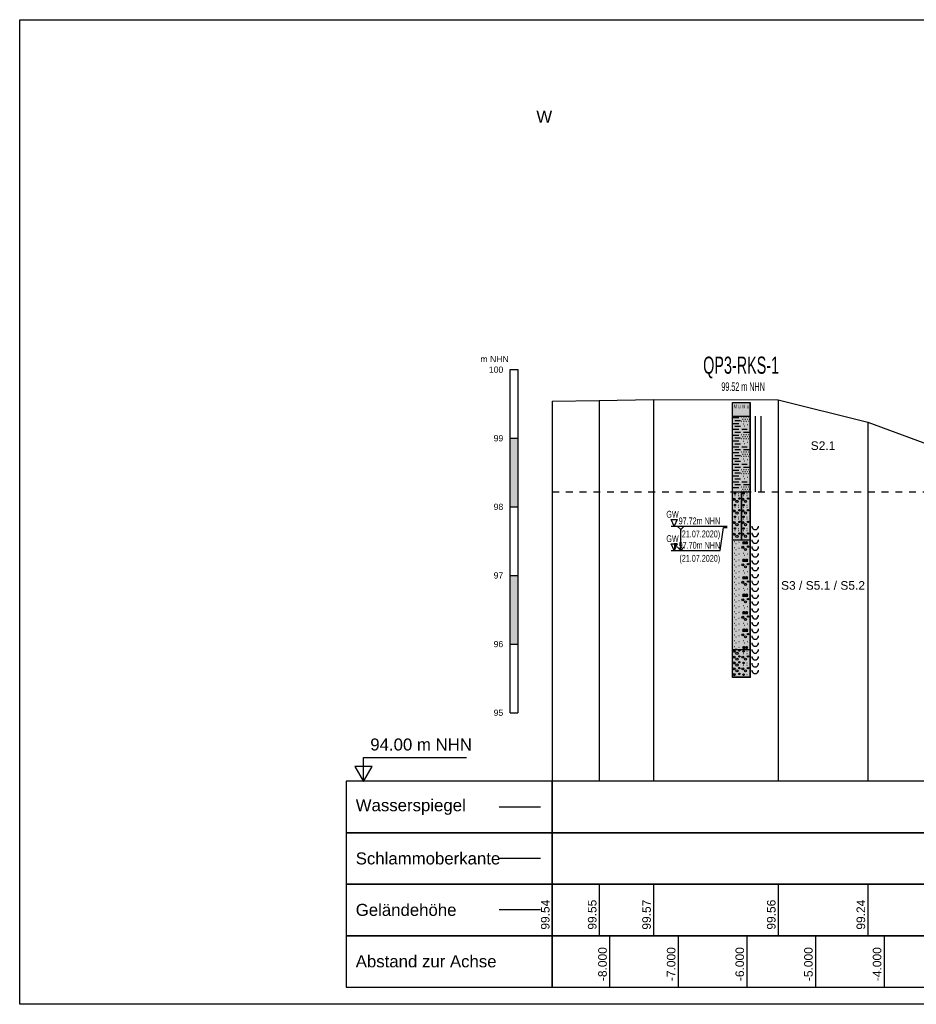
# Model space of a CAD drawing. Header units: metres. Extents: x -17 to 824, y 89 to 134.
# Tile 22 of 80: x 183 to 196, y 91 to 105. Entities that reach past the tile are written whole.
import ezdxf
from ezdxf.enums import TextEntityAlignment as Align

# ---------------------------------------------------------------- set-up
doc = ezdxf.new("R2010")
doc.units = ezdxf.units.M
doc.linetypes.add('ACAD_ISO03W100', pattern=[30, 12, -18])
for name, color, linetype in [('BG_GT_DC_RKS', 249, 'Continuous'), ('BG_GT_SCHICHT', 3, 'ACAD_ISO03W100'), ('BG_GT_TE', 6, 'Continuous'), ('BW_KOERP_GESCH', 126, 'Continuous'), ('BW_Z_BEM', 52, 'Continuous'), ('P_TO_GEW', 242, 'Continuous'), ('P_TO_NUTZ_WASSER', 152, 'Continuous'), ('ZZ_GITTER', 40, 'Continuous'), ('ZZ_LAYOUT', 2, 'Continuous')]:
    doc.layers.add(name, color=color, linetype=linetype)
doc.layers.add('ZZ_AFENSTER', color=6, linetype='Continuous', plot=False)
doc.styles.add('ARI018_V_100', font='arial.ttf', dxfattribs={"height": 0.18})
doc.styles.add('ARI025_V_50', font='arial.ttf', dxfattribs={"height": 0.125})
doc.styles.add('ARI035_V_50', font='arial.ttf', dxfattribs={"height": 0.175})
doc.styles.add('Arial', font='arial.ttf')
doc.styles.get("Standard").update_dxf_attribs({"font": 'arial.ttf'})

# ---------------------------------------------------------------- blocks, each defined once
blk = doc.blocks.new('QP3-RKS-1')
at = {"linetype": 'Continuous'}
for p, q in [((-0.00255, 0), (0.00255, 0)), ((-0.00255, -0.0041), (-0.00255, 0)), ((-0.00255, 0), (0.00245, 0)), ((-0.00255, -0.08), (-0.00255, 0)), ((0.00245, 0), (0.00245, -0.08)), ((0.00255, 0), (0.00255, -0.0041)), ((-0.00255, -0.004), (0.00255, -0.004)), ((-0.00255, -0.0261), (-0.00255, -0.004)), ((0.00255, -0.0041), (-0.00255, -0.0041)), ((-0.00235, -0.0044), (-0.00075, -0.0044)), ((-0.00185, -0.0052), (-0.00025, -0.0052)), ((0.00005, -0.0042), (0.00015, -0.0042)), ((0.00005, -0.0054), (0.00015, -0.0054)), ((0.00025, -0.0048), (0.00035, -0.0048)), ((0.00055, -0.0042), (0.00065, -0.0042)), ((0.00055, -0.0054), (0.00065, -0.0054)), ((0.00075, -0.0048), (0.00085, -0.0048)), ((0.00105, -0.0042), (0.00115, -0.0042)), ((0.00105, -0.0054), (0.00115, -0.0054)), ((0.00125, -0.0048), (0.00135, -0.0048)), ((0.00155, -0.0042), (0.00165, -0.0042)), ((0.00155, -0.0054), (0.00165, -0.0054)), ((0.00175, -0.0048), (0.00185, -0.0048)), ((0.00205, -0.0042), (0.00215, -0.0042)), ((0.00205, -0.0054), (0.00215, -0.0054)), ((0.00225, -0.0048), (0.00235, -0.0048)), ((0.00255, -0.004), (0.00255, -0.0261)), ((0.00565, -0.004), (0.00565, -0.026)), ((-0.00235, -0.0061), (-0.00075, -0.0061)), ((-0.00235, -0.0078), (-0.00075, -0.0078)), ((-0.00185, -0.0069), (-0.00025, -0.0069)), ((-0.00185, -0.0086), (-0.00025, -0.0086)), ((0.00015, -0.0078), (0.00175, -0.0078)), ((0.00055, -0.0062), (0.00065, -0.0062)), ((0.00065, -0.0086), (0.00225, -0.0086)), ((0.00095, -0.0068), (0.00105, -0.0068)), ((0.00175, -0.0064), (0.00185, -0.0064)), ((-0.00235, -0.0095), (-0.00075, -0.0095)), ((-0.00235, -0.0112), (-0.00075, -0.0112)), ((-0.00185, -0.0103), (-0.00025, -0.0103)), ((0.00005, -0.0093), (0.00015, -0.0093)), ((0.00005, -0.0105), (0.00015, -0.0105)), ((0.00025, -0.0099), (0.00035, -0.0099)), ((0.00055, -0.0093), (0.00065, -0.0093)), ((0.00055, -0.0105), (0.00065, -0.0105)), ((0.00055, -0.0113), (0.00065, -0.0113)), ((0.00075, -0.0099), (0.00085, -0.0099)), ((0.00105, -0.0093), (0.00115, -0.0093)), ((0.00105, -0.0105), (0.00115, -0.0105)), ((0.00125, -0.0099), (0.00135, -0.0099)), ((0.00155, -0.0093), (0.00165, -0.0093)), ((0.00155, -0.0105), (0.00165, -0.0105)), ((0.00175, -0.0099), (0.00185, -0.0099)), ((0.00205, -0.0093), (0.00215, -0.0093)), ((0.00205, -0.0105), (0.00215, -0.0105)), ((0.00225, -0.0099), (0.00235, -0.0099)), ((-0.00235, -0.0129), (-0.00075, -0.0129)), ((-0.00185, -0.012), (-0.00025, -0.012)), ((-0.00185, -0.0137), (-0.00025, -0.0137)), ((0.00015, -0.0129), (0.00175, -0.0129)), ((0.00065, -0.0137), (0.00225, -0.0137)), ((0.00095, -0.0119), (0.00105, -0.0119)), ((0.00175, -0.0115), (0.00185, -0.0115)), ((-0.00235, -0.0146), (-0.00075, -0.0146)), ((-0.00235, -0.0163), (-0.00075, -0.0163)), ((-0.00185, -0.0154), (-0.00025, -0.0154)), ((-0.00185, -0.0171), (-0.00025, -0.0171)), ((0.00005, -0.0144), (0.00015, -0.0144)), ((0.00005, -0.0156), (0.00015, -0.0156)), ((0.00025, -0.015), (0.00035, -0.015)), ((0.00055, -0.0144), (0.00065, -0.0144)), ((0.00055, -0.0156), (0.00065, -0.0156)), ((0.00055, -0.0164), (0.00065, -0.0164)), ((0.00075, -0.015), (0.00085, -0.015)), ((0.00095, -0.017), (0.00105, -0.017)), ((0.00105, -0.0144), (0.00115, -0.0144)), ((0.00105, -0.0156), (0.00115, -0.0156)), ((0.00125, -0.015), (0.00135, -0.015)), ((0.00155, -0.0144), (0.00165, -0.0144)), ((0.00155, -0.0156), (0.00165, -0.0156)), ((0.00175, -0.015), (0.00185, -0.015)), ((0.00175, -0.0166), (0.00185, -0.0166)), ((0.00205, -0.0144), (0.00215, -0.0144)), ((0.00205, -0.0156), (0.00215, -0.0156)), ((0.00225, -0.015), (0.00235, -0.015)), ((-0.00235, -0.018), (-0.00075, -0.018)), ((-0.00235, -0.0197), (-0.00075, -0.0197)), ((-0.00185, -0.0188), (-0.00025, -0.0188)), ((0.00005, -0.0195), (0.00015, -0.0195)), ((0.00015, -0.018), (0.00175, -0.018)), ((0.00055, -0.0195), (0.00065, -0.0195)), ((0.00065, -0.0188), (0.00225, -0.0188)), ((0.00105, -0.0195), (0.00115, -0.0195)), ((0.00155, -0.0195), (0.00165, -0.0195)), ((0.00205, -0.0195), (0.00215, -0.0195)), ((-0.00235, -0.0214), (-0.00075, -0.0214)), ((-0.00185, -0.0205), (-0.00025, -0.0205)), ((-0.00185, -0.0222), (-0.00025, -0.0222)), ((0.00005, -0.0207), (0.00015, -0.0207)), ((0.00025, -0.0201), (0.00035, -0.0201)), ((0.00055, -0.0207), (0.00065, -0.0207)), ((0.00055, -0.0215), (0.00065, -0.0215)), ((0.00075, -0.0201), (0.00085, -0.0201)), ((0.00095, -0.0221), (0.00105, -0.0221)), ((0.00105, -0.0207), (0.00115, -0.0207)), ((0.00125, -0.0201), (0.00135, -0.0201)), ((0.00155, -0.0207), (0.00165, -0.0207)), ((0.00175, -0.0201), (0.00185, -0.0201)), ((0.00175, -0.0217), (0.00185, -0.0217)), ((0.00205, -0.0207), (0.00215, -0.0207)), ((0.00225, -0.0201), (0.00235, -0.0201)), ((-0.00235, -0.0231), (-0.00075, -0.0231)), ((-0.00235, -0.0248), (-0.00075, -0.0248)), ((-0.00185, -0.0239), (-0.00025, -0.0239)), ((0.00005, -0.0246), (0.00015, -0.0246)), ((0.00005, -0.0258), (0.00015, -0.0258)), ((0.00015, -0.0231), (0.00175, -0.0231)), ((0.00025, -0.0252), (0.00035, -0.0252)), ((0.00055, -0.0246), (0.00065, -0.0246)), ((0.00055, -0.0258), (0.00065, -0.0258)), ((0.00065, -0.0239), (0.00225, -0.0239)), ((0.00075, -0.0252), (0.00085, -0.0252)), ((0.00105, -0.0246), (0.00115, -0.0246)), ((0.00105, -0.0258), (0.00115, -0.0258)), ((0.00125, -0.0252), (0.00135, -0.0252)), ((0.00155, -0.0246), (0.00165, -0.0246)), ((0.00155, -0.0258), (0.00165, -0.0258)), ((0.00175, -0.0252), (0.00185, -0.0252)), ((0.00205, -0.0246), (0.00215, -0.0246)), ((0.00205, -0.0258), (0.00215, -0.0258)), ((0.00225, -0.0252), (0.00235, -0.0252)), ((-0.00255, -0.026), (0.00005, -0.026)), ((-0.00255, -0.0401), (-0.00255, -0.026)), ((0.00255, -0.0261), (-0.00255, -0.0261)), ((-0.00205, -0.0265), (-0.00165, -0.0265)), ((-0.00205, -0.0282), (-0.00195, -0.0282)), ((-0.00204, -0.02645), (-0.00166, -0.02645)), ((-0.00204, -0.02655), (-0.00166, -0.02655)), ((-0.00202, -0.0264), (-0.00168, -0.0264)), ((-0.00202, -0.0266), (-0.00168, -0.0266)), ((-0.00198, -0.02635), (-0.00172, -0.02635)), ((-0.00198, -0.02665), (-0.00172, -0.02665)), ((-0.00185, -0.0271), (-0.00175, -0.0271)), ((-0.00085, -0.0265), (-0.00075, -0.0265)), ((-0.00085, -0.0271), (-0.00075, -0.0271)), ((0.00005, -0.026), (0.00005, -0.0401)), ((0.00005, -0.026), (0.00255, -0.026)), ((0.00005, -0.0401), (0.00005, -0.026)), ((0.00045, -0.0265), (0.00085, -0.0265)), ((0.00045, -0.0282), (0.00055, -0.0282)), ((0.00046, -0.02645), (0.00084, -0.02645)), ((0.00046, -0.02655), (0.00084, -0.02655)), ((0.00048, -0.0264), (0.00082, -0.0264)), ((0.00048, -0.0266), (0.00082, -0.0266)), ((0.00052, -0.02635), (0.00078, -0.02635)), ((0.00052, -0.02665), (0.00078, -0.02665)), ((0.00065, -0.0271), (0.00075, -0.0271)), ((0.00165, -0.0265), (0.00175, -0.0265)), ((0.00165, -0.0271), (0.00175, -0.0271)), ((0.00255, -0.026), (0.00255, -0.0401)), ((-0.00205, -0.0299), (-0.00165, -0.0299)), ((-0.00204, -0.02985), (-0.00166, -0.02985)), ((-0.00204, -0.02995), (-0.00166, -0.02995)), ((-0.00202, -0.0298), (-0.00168, -0.0298)), ((-0.00202, -0.03), (-0.00168, -0.03)), ((-0.00198, -0.02975), (-0.00172, -0.02975)), ((-0.00198, -0.03005), (-0.00172, -0.03005)), ((-0.00185, -0.0305), (-0.00175, -0.0305)), ((-0.00085, -0.0299), (-0.00075, -0.0299)), ((-0.00085, -0.0305), (-0.00075, -0.0305)), ((0.00045, -0.0299), (0.00085, -0.0299)), ((0.00046, -0.02985), (0.00084, -0.02985)), ((0.00046, -0.02995), (0.00084, -0.02995)), ((0.00048, -0.0298), (0.00082, -0.0298)), ((0.00048, -0.03), (0.00082, -0.03)), ((0.00052, -0.02975), (0.00078, -0.02975)), ((0.00052, -0.03005), (0.00078, -0.03005)), ((0.00065, -0.0305), (0.00075, -0.0305)), ((0.00165, -0.0299), (0.00175, -0.0299)), ((0.00165, -0.0305), (0.00175, -0.0305)), ((-0.00205, -0.0316), (-0.00195, -0.0316)), ((-0.00205, -0.0333), (-0.00165, -0.0333)), ((-0.00204, -0.03325), (-0.00166, -0.03325)), ((-0.00204, -0.03335), (-0.00166, -0.03335)), ((-0.00202, -0.0332), (-0.00168, -0.0332)), ((-0.00202, -0.0334), (-0.00168, -0.0334)), ((-0.00198, -0.03315), (-0.00172, -0.03315)), ((-0.00198, -0.03345), (-0.00172, -0.03345)), ((-0.00185, -0.0339), (-0.00175, -0.0339)), ((-0.00085, -0.0333), (-0.00075, -0.0333)), ((-0.00085, -0.0339), (-0.00075, -0.0339)), ((0.00045, -0.0316), (0.00055, -0.0316)), ((0.00045, -0.0333), (0.00085, -0.0333)), ((0.00046, -0.03325), (0.00084, -0.03325)), ((0.00046, -0.03335), (0.00084, -0.03335)), ((0.00048, -0.0332), (0.00082, -0.0332)), ((0.00048, -0.0334), (0.00082, -0.0334)), ((0.00052, -0.03315), (0.00078, -0.03315)), ((0.00052, -0.03345), (0.00078, -0.03345)), ((0.00065, -0.0339), (0.00075, -0.0339)), ((0.00165, -0.0333), (0.00175, -0.0333)), ((0.00165, -0.0339), (0.00175, -0.0339)), ((-0.00205, -0.035), (-0.00195, -0.035)), ((-0.00205, -0.0367), (-0.00165, -0.0367)), ((-0.00204, -0.03665), (-0.00166, -0.03665)), ((-0.00204, -0.03675), (-0.00166, -0.03675)), ((-0.00202, -0.0366), (-0.00168, -0.0366)), ((-0.00202, -0.0368), (-0.00168, -0.0368)), ((-0.00198, -0.03655), (-0.00172, -0.03655)), ((-0.00198, -0.03685), (-0.00172, -0.03685)), ((-0.00185, -0.0373), (-0.00175, -0.0373)), ((-0.00085, -0.0367), (-0.00075, -0.0367)), ((-0.00085, -0.0373), (-0.00075, -0.0373)), ((0.00045, -0.035), (0.00055, -0.035)), ((0.00045, -0.0367), (0.00085, -0.0367)), ((0.00046, -0.03665), (0.00084, -0.03665)), ((0.00046, -0.03675), (0.00084, -0.03675)), ((0.00048, -0.0366), (0.00082, -0.0366)), ((0.00048, -0.0368), (0.00082, -0.0368)), ((0.00052, -0.03655), (0.00078, -0.03655)), ((0.00052, -0.03685), (0.00078, -0.03685)), ((0.00065, -0.0373), (0.00075, -0.0373)), ((0.00165, -0.0367), (0.00175, -0.0367)), ((0.00165, -0.0373), (0.00175, -0.0373)), ((0.00305, -0.036), (0.00305, -0.0363)), ((0.00305, -0.0363), (0.00325, -0.0366)), ((0.00325, -0.0366), (0.00345, -0.0368)), ((0.00345, -0.0368), (0.00375, -0.037)), ((0.00375, -0.037), (0.00405, -0.037)), ((0.00405, -0.037), (0.00435, -0.037)), ((0.00435, -0.037), (0.00465, -0.0368)), ((0.00465, -0.0368), (0.00485, -0.0366)), ((0.00485, -0.0366), (0.00505, -0.0363)), ((0.00505, -0.0363), (0.00505, -0.036)), ((-0.00255, -0.04), (0.00255, -0.04)), ((-0.00255, -0.0721), (-0.00255, -0.04)), ((0.00005, -0.0401), (-0.00255, -0.0401)), ((-0.00205, -0.0384), (-0.00195, -0.0384)), ((0.00255, -0.0401), (0.00005, -0.0401)), ((0.00045, -0.0384), (0.00055, -0.0384)), ((0.00255, -0.04), (0.00255, -0.0721)), ((0.00305, -0.038), (0.00305, -0.0383)), ((0.00305, -0.0383), (0.00325, -0.0386)), ((0.00305, -0.04), (0.00305, -0.0403)), ((0.00325, -0.0386), (0.00345, -0.0388)), ((0.00345, -0.0388), (0.00375, -0.039)), ((0.00375, -0.039), (0.00405, -0.039)), ((0.00405, -0.039), (0.00435, -0.039)), ((0.00435, -0.039), (0.00465, -0.0388)), ((0.00465, -0.0388), (0.00485, -0.0386)), ((0.00485, -0.0386), (0.00505, -0.0383)), ((0.00505, -0.0383), (0.00505, -0.038)), ((0.00505, -0.0403), (0.00505, -0.04)), ((-0.00195, -0.0405), (-0.00185, -0.0405)), ((-0.00195, -0.0422), (-0.00185, -0.0422)), ((-0.00155, -0.0411), (-0.00145, -0.0411)), ((-0.00155, -0.0428), (-0.00145, -0.0428)), ((-0.00075, -0.0407), (-0.00065, -0.0407)), ((-0.00075, -0.0424), (-0.00065, -0.0424)), ((0.00035, -0.0411), (0.00195, -0.0411)), ((0.00045, -0.04075), (0.00105, -0.04075)), ((0.00045, -0.0408), (0.00105, -0.0408)), ((0.00045, -0.04085), (0.00105, -0.04085)), ((0.00045, -0.0422), (0.00055, -0.0422)), ((0.00047, -0.0407), (0.00103, -0.0407)), ((0.00047, -0.0409), (0.00103, -0.0409)), ((0.00049, -0.04065), (0.00101, -0.04065)), ((0.00049, -0.04095), (0.00101, -0.04095)), ((0.00053, -0.0406), (0.00097, -0.0406)), ((0.00053, -0.041), (0.00097, -0.041)), ((0.00058, -0.04055), (0.00092, -0.04055)), ((0.00058, -0.04105), (0.00092, -0.04105)), ((0.00125, -0.04075), (0.00185, -0.04075)), ((0.00125, -0.0408), (0.00185, -0.0408)), ((0.00125, -0.04085), (0.00185, -0.04085)), ((0.00127, -0.0407), (0.00183, -0.0407)), ((0.00127, -0.0409), (0.00183, -0.0409)), ((0.00129, -0.04065), (0.00181, -0.04065)), ((0.00129, -0.04095), (0.00181, -0.04095)), ((0.00133, -0.0406), (0.00177, -0.0406)), ((0.00133, -0.041), (0.00177, -0.041)), ((0.00138, -0.04055), (0.00172, -0.04055)), ((0.00138, -0.04105), (0.00172, -0.04105)), ((0.00305, -0.0403), (0.00325, -0.0406)), ((0.00305, -0.042), (0.00305, -0.0423)), ((0.00305, -0.0423), (0.00325, -0.0426)), ((0.00325, -0.0406), (0.00345, -0.0408)), ((0.00325, -0.0426), (0.00345, -0.0428)), ((0.00345, -0.0408), (0.00375, -0.041)), ((0.00345, -0.0428), (0.00375, -0.043)), ((0.00375, -0.041), (0.00405, -0.041)), ((0.00375, -0.043), (0.00405, -0.043)), ((0.00405, -0.041), (0.00435, -0.041)), ((0.00405, -0.043), (0.00435, -0.043)), ((0.00435, -0.041), (0.00465, -0.0408)), ((0.00435, -0.043), (0.00465, -0.0428)), ((0.00465, -0.0408), (0.00485, -0.0406)), ((0.00465, -0.0428), (0.00485, -0.0426)), ((0.00485, -0.0406), (0.00505, -0.0403)), ((0.00485, -0.0426), (0.00505, -0.0423)), ((0.00505, -0.0423), (0.00505, -0.042)), ((-0.00195, -0.0439), (-0.00185, -0.0439)), ((-0.00195, -0.0456), (-0.00185, -0.0456)), ((-0.00155, -0.0445), (-0.00145, -0.0445)), ((-0.00075, -0.0441), (-0.00065, -0.0441)), ((-0.00075, -0.0458), (-0.00065, -0.0458)), ((0.00045, -0.04585), (0.00105, -0.04585)), ((0.00045, -0.0459), (0.00105, -0.0459)), ((0.00047, -0.0458), (0.00103, -0.0458)), ((0.00049, -0.04575), (0.00101, -0.04575)), ((0.00053, -0.0457), (0.00097, -0.0457)), ((0.00055, -0.0439), (0.00065, -0.0439)), ((0.00058, -0.04565), (0.00092, -0.04565)), ((0.00095, -0.0445), (0.00105, -0.0445)), ((0.00125, -0.04585), (0.00185, -0.04585)), ((0.00125, -0.0459), (0.00185, -0.0459)), ((0.00127, -0.0458), (0.00183, -0.0458)), ((0.00129, -0.04575), (0.00181, -0.04575)), ((0.00133, -0.0457), (0.00177, -0.0457)), ((0.00138, -0.04565), (0.00172, -0.04565)), ((0.00175, -0.0441), (0.00185, -0.0441)), ((0.00305, -0.044), (0.00305, -0.0443)), ((0.00305, -0.0443), (0.00325, -0.0446)), ((0.00325, -0.0446), (0.00345, -0.0448)), ((0.00345, -0.0448), (0.00375, -0.045)), ((0.00375, -0.045), (0.00405, -0.045)), ((0.00405, -0.045), (0.00435, -0.045)), ((0.00435, -0.045), (0.00465, -0.0448)), ((0.00465, -0.0448), (0.00485, -0.0446)), ((0.00485, -0.0446), (0.00505, -0.0443)), ((0.00505, -0.0443), (0.00505, -0.044)), ((-0.00195, -0.0473), (-0.00185, -0.0473)), ((-0.00155, -0.0462), (-0.00145, -0.0462)), ((-0.00155, -0.0479), (-0.00145, -0.0479)), ((-0.00075, -0.0475), (-0.00065, -0.0475)), ((0.00035, -0.0462), (0.00195, -0.0462)), ((0.00045, -0.04595), (0.00105, -0.04595)), ((0.00045, -0.0473), (0.00055, -0.0473)), ((0.00047, -0.046), (0.00103, -0.046)), ((0.00049, -0.04605), (0.00101, -0.04605)), ((0.00053, -0.0461), (0.00097, -0.0461)), ((0.00058, -0.04615), (0.00092, -0.04615)), ((0.00125, -0.04595), (0.00185, -0.04595)), ((0.00127, -0.046), (0.00183, -0.046)), ((0.00129, -0.04605), (0.00181, -0.04605)), ((0.00133, -0.0461), (0.00177, -0.0461)), ((0.00138, -0.04615), (0.00172, -0.04615)), ((0.00305, -0.046), (0.00305, -0.0463)), ((0.00305, -0.0463), (0.00325, -0.0466)), ((0.00305, -0.048), (0.00305, -0.0483)), ((0.00305, -0.0483), (0.00325, -0.0486)), ((0.00325, -0.0466), (0.00345, -0.0468)), ((0.00325, -0.0486), (0.00345, -0.0488)), ((0.00345, -0.0468), (0.00375, -0.047)), ((0.00375, -0.047), (0.00405, -0.047)), ((0.00405, -0.047), (0.00435, -0.047)), ((0.00435, -0.047), (0.00465, -0.0468)), ((0.00465, -0.0468), (0.00485, -0.0466)), ((0.00465, -0.0488), (0.00485, -0.0486)), ((0.00485, -0.0466), (0.00505, -0.0463)), ((0.00485, -0.0486), (0.00505, -0.0483)), ((0.00505, -0.0463), (0.00505, -0.046)), ((0.00505, -0.0483), (0.00505, -0.048)), ((-0.00195, -0.049), (-0.00185, -0.049)), ((-0.00195, -0.0507), (-0.00185, -0.0507)), ((-0.00155, -0.0496), (-0.00145, -0.0496)), ((-0.00155, -0.0513), (-0.00145, -0.0513)), ((-0.00075, -0.0492), (-0.00065, -0.0492)), ((-0.00075, -0.0509), (-0.00065, -0.0509)), ((0.00035, -0.0513), (0.00195, -0.0513)), ((0.00045, -0.05095), (0.00105, -0.05095)), ((0.00045, -0.051), (0.00105, -0.051)), ((0.00045, -0.05105), (0.00105, -0.05105)), ((0.00047, -0.0509), (0.00103, -0.0509)), ((0.00047, -0.0511), (0.00103, -0.0511)), ((0.00049, -0.05085), (0.00101, -0.05085)), ((0.00049, -0.05115), (0.00101, -0.05115)), ((0.00053, -0.0508), (0.00097, -0.0508)), ((0.00053, -0.0512), (0.00097, -0.0512)), ((0.00055, -0.049), (0.00065, -0.049)), ((0.00058, -0.05075), (0.00092, -0.05075)), ((0.00058, -0.05125), (0.00092, -0.05125)), ((0.00095, -0.0496), (0.00105, -0.0496)), ((0.00125, -0.05095), (0.00185, -0.05095)), ((0.00125, -0.051), (0.00185, -0.051)), ((0.00125, -0.05105), (0.00185, -0.05105)), ((0.00127, -0.0509), (0.00183, -0.0509)), ((0.00127, -0.0511), (0.00183, -0.0511)), ((0.00129, -0.05085), (0.00181, -0.05085)), ((0.00129, -0.05115), (0.00181, -0.05115)), ((0.00133, -0.0508), (0.00177, -0.0508)), ((0.00133, -0.0512), (0.00177, -0.0512)), ((0.00138, -0.05075), (0.00172, -0.05075)), ((0.00138, -0.05125), (0.00172, -0.05125)), ((0.00175, -0.0492), (0.00185, -0.0492)), ((0.00305, -0.05), (0.00305, -0.0503)), ((0.00305, -0.0503), (0.00325, -0.0506)), ((0.00325, -0.0506), (0.00345, -0.0508)), ((0.00345, -0.0488), (0.00375, -0.049)), ((0.00345, -0.0508), (0.00375, -0.051)), ((0.00375, -0.049), (0.00405, -0.049)), ((0.00375, -0.051), (0.00405, -0.051)), ((0.00405, -0.049), (0.00435, -0.049)), ((0.00405, -0.051), (0.00435, -0.051)), ((0.00435, -0.049), (0.00465, -0.0488)), ((0.00435, -0.051), (0.00465, -0.0508)), ((0.00465, -0.0508), (0.00485, -0.0506)), ((0.00485, -0.0506), (0.00505, -0.0503)), ((0.00505, -0.0503), (0.00505, -0.05)), ((-0.00195, -0.0524), (-0.00185, -0.0524)), ((-0.00195, -0.0541), (-0.00185, -0.0541)), ((-0.00155, -0.053), (-0.00145, -0.053)), ((-0.00075, -0.0526), (-0.00065, -0.0526)), ((-0.00075, -0.0543), (-0.00065, -0.0543)), ((0.00045, -0.0524), (0.00055, -0.0524)), ((0.00055, -0.0541), (0.00065, -0.0541)), ((0.00175, -0.0543), (0.00185, -0.0543)), ((0.00305, -0.052), (0.00305, -0.0523)), ((0.00305, -0.0523), (0.00325, -0.0526)), ((0.00305, -0.054), (0.00305, -0.0543)), ((0.00305, -0.0543), (0.00325, -0.0546)), ((0.00325, -0.0526), (0.00345, -0.0528)), ((0.00345, -0.0528), (0.00375, -0.053)), ((0.00375, -0.053), (0.00405, -0.053)), ((0.00405, -0.053), (0.00435, -0.053)), ((0.00435, -0.053), (0.00465, -0.0528)), ((0.00465, -0.0528), (0.00485, -0.0526)), ((0.00485, -0.0526), (0.00505, -0.0523)), ((0.00485, -0.0546), (0.00505, -0.0543)), ((0.00505, -0.0523), (0.00505, -0.052)), ((0.00505, -0.0543), (0.00505, -0.054)), ((-0.00195, -0.0558), (-0.00185, -0.0558)), ((-0.00155, -0.0547), (-0.00145, -0.0547)), ((-0.00155, -0.0564), (-0.00145, -0.0564)), ((-0.00075, -0.056), (-0.00065, -0.056)), ((0.00035, -0.0564), (0.00195, -0.0564)), ((0.00045, -0.05605), (0.00105, -0.05605)), ((0.00045, -0.0561), (0.00105, -0.0561)), ((0.00045, -0.05615), (0.00105, -0.05615)), ((0.00047, -0.056), (0.00103, -0.056)), ((0.00047, -0.0562), (0.00103, -0.0562)), ((0.00049, -0.05595), (0.00101, -0.05595)), ((0.00049, -0.05625), (0.00101, -0.05625)), ((0.00053, -0.0559), (0.00097, -0.0559)), ((0.00053, -0.0563), (0.00097, -0.0563)), ((0.00058, -0.05585), (0.00092, -0.05585)), ((0.00058, -0.05635), (0.00092, -0.05635)), ((0.00095, -0.0547), (0.00105, -0.0547)), ((0.00125, -0.05605), (0.00185, -0.05605)), ((0.00125, -0.0561), (0.00185, -0.0561)), ((0.00125, -0.05615), (0.00185, -0.05615)), ((0.00127, -0.056), (0.00183, -0.056)), ((0.00127, -0.0562), (0.00183, -0.0562)), ((0.00129, -0.05595), (0.00181, -0.05595)), ((0.00129, -0.05625), (0.00181, -0.05625)), ((0.00133, -0.0559), (0.00177, -0.0559)), ((0.00133, -0.0563), (0.00177, -0.0563)), ((0.00138, -0.05585), (0.00172, -0.05585)), ((0.00138, -0.05635), (0.00172, -0.05635)), ((0.00305, -0.056), (0.00305, -0.0563)), ((0.00305, -0.0563), (0.00325, -0.0566)), ((0.00325, -0.0546), (0.00345, -0.0548)), ((0.00325, -0.0566), (0.00345, -0.0568)), ((0.00345, -0.0548), (0.00375, -0.055)), ((0.00345, -0.0568), (0.00375, -0.057)), ((0.00375, -0.055), (0.00405, -0.055)), ((0.00375, -0.057), (0.00405, -0.057)), ((0.00405, -0.055), (0.00435, -0.055)), ((0.00405, -0.057), (0.00435, -0.057)), ((0.00435, -0.055), (0.00465, -0.0548)), ((0.00435, -0.057), (0.00465, -0.0568)), ((0.00465, -0.0548), (0.00485, -0.0546)), ((0.00465, -0.0568), (0.00485, -0.0566)), ((0.00485, -0.0566), (0.00505, -0.0563)), ((0.00505, -0.0563), (0.00505, -0.056)), ((-0.00195, -0.0575), (-0.00185, -0.0575)), ((-0.00195, -0.0592), (-0.00185, -0.0592)), ((-0.00155, -0.0581), (-0.00145, -0.0581)), ((-0.00155, -0.0598), (-0.00145, -0.0598)), ((-0.00075, -0.0577), (-0.00065, -0.0577)), ((-0.00075, -0.0594), (-0.00065, -0.0594)), ((0.00045, -0.0575), (0.00055, -0.0575)), ((0.00055, -0.0592), (0.00065, -0.0592)), ((0.00095, -0.0598), (0.00105, -0.0598)), ((0.00175, -0.0594), (0.00185, -0.0594)), ((0.00305, -0.058), (0.00305, -0.0583)), ((0.00305, -0.0583), (0.00325, -0.0586)), ((0.00305, -0.06), (0.00305, -0.0603)), ((0.00325, -0.0586), (0.00345, -0.0588)), ((0.00345, -0.0588), (0.00375, -0.059)), ((0.00375, -0.059), (0.00405, -0.059)), ((0.00405, -0.059), (0.00435, -0.059)), ((0.00435, -0.059), (0.00465, -0.0588)), ((0.00465, -0.0588), (0.00485, -0.0586)), ((0.00485, -0.0586), (0.00505, -0.0583)), ((0.00505, -0.0583), (0.00505, -0.058)), ((0.00505, -0.0603), (0.00505, -0.06)), ((-0.00195, -0.0609), (-0.00185, -0.0609)), ((-0.00195, -0.0626), (-0.00185, -0.0626)), ((-0.00155, -0.0615), (-0.00145, -0.0615)), ((-0.00075, -0.0611), (-0.00065, -0.0611)), ((-0.00075, -0.0628), (-0.00065, -0.0628)), ((0.00035, -0.0615), (0.00195, -0.0615)), ((0.00045, -0.06115), (0.00105, -0.06115)), ((0.00045, -0.0612), (0.00105, -0.0612)), ((0.00045, -0.06125), (0.00105, -0.06125)), ((0.00045, -0.0626), (0.00055, -0.0626)), ((0.00047, -0.0611), (0.00103, -0.0611)), ((0.00047, -0.0613), (0.00103, -0.0613)), ((0.00049, -0.06105), (0.00101, -0.06105)), ((0.00049, -0.06135), (0.00101, -0.06135)), ((0.00053, -0.061), (0.00097, -0.061)), ((0.00053, -0.0614), (0.00097, -0.0614)), ((0.00058, -0.06095), (0.00092, -0.06095)), ((0.00058, -0.06145), (0.00092, -0.06145)), ((0.00125, -0.06115), (0.00185, -0.06115)), ((0.00125, -0.0612), (0.00185, -0.0612)), ((0.00125, -0.06125), (0.00185, -0.06125)), ((0.00127, -0.0611), (0.00183, -0.0611)), ((0.00127, -0.0613), (0.00183, -0.0613)), ((0.00129, -0.06105), (0.00181, -0.06105)), ((0.00129, -0.06135), (0.00181, -0.06135)), ((0.00133, -0.061), (0.00177, -0.061)), ((0.00133, -0.0614), (0.00177, -0.0614)), ((0.00138, -0.06095), (0.00172, -0.06095)), ((0.00138, -0.06145), (0.00172, -0.06145)), ((0.00305, -0.0603), (0.00325, -0.0606)), ((0.00305, -0.062), (0.00305, -0.0623)), ((0.00305, -0.0623), (0.00325, -0.0626)), ((0.00325, -0.0606), (0.00345, -0.0608)), ((0.00325, -0.0626), (0.00345, -0.0628)), ((0.00345, -0.0608), (0.00375, -0.061)), ((0.00345, -0.0628), (0.00375, -0.063)), ((0.00375, -0.061), (0.00405, -0.061)), ((0.00375, -0.063), (0.00405, -0.063)), ((0.00405, -0.061), (0.00435, -0.061)), ((0.00405, -0.063), (0.00435, -0.063)), ((0.00435, -0.061), (0.00465, -0.0608)), ((0.00435, -0.063), (0.00465, -0.0628)), ((0.00465, -0.0608), (0.00485, -0.0606)), ((0.00465, -0.0628), (0.00485, -0.0626)), ((0.00485, -0.0606), (0.00505, -0.0603)), ((0.00485, -0.0626), (0.00505, -0.0623)), ((0.00505, -0.0623), (0.00505, -0.062)), ((-0.00195, -0.0643), (-0.00185, -0.0643)), ((-0.00195, -0.066), (-0.00185, -0.066)), ((-0.00155, -0.0632), (-0.00145, -0.0632)), ((-0.00155, -0.0649), (-0.00145, -0.0649)), ((-0.00075, -0.0645), (-0.00065, -0.0645)), ((0.00055, -0.0643), (0.00065, -0.0643)), ((0.00095, -0.0649), (0.00105, -0.0649)), ((0.00175, -0.0645), (0.00185, -0.0645)), ((0.00305, -0.064), (0.00305, -0.0643)), ((0.00305, -0.0643), (0.00325, -0.0646)), ((0.00305, -0.066), (0.00305, -0.0663)), ((0.00325, -0.0646), (0.00345, -0.0648)), ((0.00345, -0.0648), (0.00375, -0.065)), ((0.00375, -0.065), (0.00405, -0.065)), ((0.00405, -0.065), (0.00435, -0.065)), ((0.00435, -0.065), (0.00465, -0.0648)), ((0.00465, -0.0648), (0.00485, -0.0646)), ((0.00485, -0.0646), (0.00505, -0.0643)), ((0.00505, -0.0643), (0.00505, -0.064)), ((0.00505, -0.0663), (0.00505, -0.066)), ((-0.00195, -0.0677), (-0.00185, -0.0677)), ((-0.00155, -0.0666), (-0.00145, -0.0666)), ((-0.00155, -0.0683), (-0.00145, -0.0683)), ((-0.00075, -0.0662), (-0.00065, -0.0662)), ((-0.00075, -0.0679), (-0.00065, -0.0679)), ((0.00035, -0.0666), (0.00195, -0.0666)), ((0.00045, -0.06625), (0.00105, -0.06625)), ((0.00045, -0.0663), (0.00105, -0.0663)), ((0.00045, -0.06635), (0.00105, -0.06635)), ((0.00045, -0.0677), (0.00055, -0.0677)), ((0.00047, -0.0662), (0.00103, -0.0662)), ((0.00047, -0.0664), (0.00103, -0.0664)), ((0.00049, -0.06615), (0.00101, -0.06615)), ((0.00049, -0.06645), (0.00101, -0.06645)), ((0.00053, -0.0661), (0.00097, -0.0661)), ((0.00053, -0.0665), (0.00097, -0.0665)), ((0.00058, -0.06605), (0.00092, -0.06605)), ((0.00058, -0.06655), (0.00092, -0.06655)), ((0.00125, -0.06625), (0.00185, -0.06625)), ((0.00125, -0.0663), (0.00185, -0.0663)), ((0.00125, -0.06635), (0.00185, -0.06635)), ((0.00127, -0.0662), (0.00183, -0.0662)), ((0.00127, -0.0664), (0.00183, -0.0664)), ((0.00129, -0.06615), (0.00181, -0.06615)), ((0.00129, -0.06645), (0.00181, -0.06645)), ((0.00133, -0.0661), (0.00177, -0.0661)), ((0.00133, -0.0665), (0.00177, -0.0665)), ((0.00138, -0.06605), (0.00172, -0.06605)), ((0.00138, -0.06655), (0.00172, -0.06655)), ((0.00305, -0.0663), (0.00325, -0.0666)), ((0.00305, -0.068), (0.00305, -0.0683)), ((0.00305, -0.0683), (0.00325, -0.0686)), ((0.00325, -0.0666), (0.00345, -0.0668)), ((0.00325, -0.0686), (0.00345, -0.0688)), ((0.00345, -0.0668), (0.00375, -0.067)), ((0.00345, -0.0688), (0.00375, -0.069)), ((0.00375, -0.067), (0.00405, -0.067)), ((0.00405, -0.067), (0.00435, -0.067)), ((0.00435, -0.067), (0.00465, -0.0668)), ((0.00435, -0.069), (0.00465, -0.0688)), ((0.00465, -0.0668), (0.00485, -0.0666)), ((0.00465, -0.0688), (0.00485, -0.0686)), ((0.00485, -0.0666), (0.00505, -0.0663)), ((0.00485, -0.0686), (0.00505, -0.0683)), ((0.00505, -0.0683), (0.00505, -0.068)), ((-0.00195, -0.0694), (-0.00185, -0.0694)), ((-0.00195, -0.0711), (-0.00185, -0.0711)), ((-0.00155, -0.07), (-0.00145, -0.07)), ((-0.00155, -0.0717), (-0.00145, -0.0717)), ((-0.00075, -0.0696), (-0.00065, -0.0696)), ((-0.00075, -0.0713), (-0.00065, -0.0713)), ((0.00045, -0.07135), (0.00105, -0.07135)), ((0.00045, -0.0714), (0.00105, -0.0714)), ((0.00045, -0.07145), (0.00105, -0.07145)), ((0.00047, -0.0713), (0.00103, -0.0713)), ((0.00047, -0.0715), (0.00103, -0.0715)), ((0.00049, -0.07125), (0.00101, -0.07125)), ((0.00049, -0.07155), (0.00101, -0.07155)), ((0.00053, -0.0712), (0.00097, -0.0712)), ((0.00053, -0.0716), (0.00097, -0.0716)), ((0.00055, -0.0694), (0.00065, -0.0694)), ((0.00058, -0.07115), (0.00092, -0.07115)), ((0.00058, -0.07165), (0.00092, -0.07165)), ((0.00095, -0.07), (0.00105, -0.07)), ((0.00125, -0.07135), (0.00185, -0.07135)), ((0.00125, -0.0714), (0.00185, -0.0714)), ((0.00125, -0.07145), (0.00185, -0.07145)), ((0.00127, -0.0713), (0.00183, -0.0713)), ((0.00127, -0.0715), (0.00183, -0.0715)), ((0.00129, -0.07125), (0.00181, -0.07125)), ((0.00129, -0.07155), (0.00181, -0.07155)), ((0.00133, -0.0712), (0.00177, -0.0712)), ((0.00133, -0.0716), (0.00177, -0.0716)), ((0.00138, -0.07115), (0.00172, -0.07115)), ((0.00138, -0.07165), (0.00172, -0.07165)), ((0.00175, -0.0696), (0.00185, -0.0696)), ((0.00305, -0.07), (0.00305, -0.0703)), ((0.00305, -0.0703), (0.00325, -0.0706)), ((0.00325, -0.0706), (0.00345, -0.0708)), ((0.00345, -0.0708), (0.00375, -0.071)), ((0.00375, -0.069), (0.00405, -0.069)), ((0.00375, -0.071), (0.00405, -0.071)), ((0.00405, -0.069), (0.00435, -0.069)), ((0.00405, -0.071), (0.00435, -0.071)), ((0.00435, -0.071), (0.00465, -0.0708)), ((0.00465, -0.0708), (0.00485, -0.0706)), ((0.00485, -0.0706), (0.00505, -0.0703)), ((0.00505, -0.0703), (0.00505, -0.07)), ((-0.00255, -0.072), (0.00255, -0.072)), ((-0.00255, -0.0801), (-0.00255, -0.072)), ((0.00255, -0.0721), (-0.00255, -0.0721)), ((-0.00205, -0.0725), (-0.00195, -0.0725)), ((-0.00205, -0.0742), (-0.00195, -0.0742)), ((0.00045, -0.0725), (0.00085, -0.0725)), ((0.00045, -0.0742), (0.00055, -0.0742)), ((0.00046, -0.07245), (0.00084, -0.07245)), ((0.00046, -0.07255), (0.00084, -0.07255)), ((0.00048, -0.0724), (0.00082, -0.0724)), ((0.00048, -0.0726), (0.00082, -0.0726)), ((0.00052, -0.07235), (0.00078, -0.07235)), ((0.00052, -0.07265), (0.00078, -0.07265)), ((0.00065, -0.0731), (0.00075, -0.0731)), ((0.00165, -0.0725), (0.00175, -0.0725)), ((0.00165, -0.0731), (0.00175, -0.0731)), ((0.00255, -0.072), (0.00255, -0.0801)), ((0.00305, -0.072), (0.00305, -0.0723)), ((0.00305, -0.0723), (0.00325, -0.0726)), ((0.00305, -0.074), (0.00305, -0.0743)), ((0.00305, -0.0743), (0.00325, -0.0746)), ((0.00325, -0.0726), (0.00345, -0.0728)), ((0.00325, -0.0746), (0.00345, -0.0748)), ((0.00345, -0.0728), (0.00375, -0.073)), ((0.00375, -0.073), (0.00405, -0.073)), ((0.00405, -0.073), (0.00435, -0.073)), ((0.00435, -0.073), (0.00465, -0.0728)), ((0.00465, -0.0728), (0.00485, -0.0726)), ((0.00465, -0.0748), (0.00485, -0.0746)), ((0.00485, -0.0726), (0.00505, -0.0723)), ((0.00485, -0.0746), (0.00505, -0.0743)), ((0.00505, -0.0723), (0.00505, -0.072)), ((0.00505, -0.0743), (0.00505, -0.074)), ((-0.00205, -0.0759), (-0.00195, -0.0759)), ((0.00045, -0.0759), (0.00085, -0.0759)), ((0.00046, -0.07585), (0.00084, -0.07585)), ((0.00046, -0.07595), (0.00084, -0.07595)), ((0.00048, -0.0758), (0.00082, -0.0758)), ((0.00048, -0.076), (0.00082, -0.076)), ((0.00052, -0.07575), (0.00078, -0.07575)), ((0.00052, -0.07605), (0.00078, -0.07605)), ((0.00065, -0.0765), (0.00075, -0.0765)), ((0.00165, -0.0759), (0.00175, -0.0759)), ((0.00165, -0.0765), (0.00175, -0.0765)), ((0.00305, -0.076), (0.00305, -0.0763)), ((0.00305, -0.0763), (0.00325, -0.0766)), ((0.00325, -0.0766), (0.00345, -0.0768)), ((0.00345, -0.0748), (0.00375, -0.075)), ((0.00345, -0.0768), (0.00375, -0.077)), ((0.00375, -0.075), (0.00405, -0.075)), ((0.00375, -0.077), (0.00405, -0.077)), ((0.00405, -0.075), (0.00435, -0.075)), ((0.00405, -0.077), (0.00435, -0.077)), ((0.00435, -0.075), (0.00465, -0.0748)), ((0.00435, -0.077), (0.00465, -0.0768)), ((0.00465, -0.0768), (0.00485, -0.0766)), ((0.00485, -0.0766), (0.00505, -0.0763)), ((0.00505, -0.0763), (0.00505, -0.076)), ((0.00245, -0.08), (-0.00255, -0.08)), ((0.00255, -0.0801), (-0.00255, -0.0801)), ((-0.00205, -0.0776), (-0.00195, -0.0776)), ((-0.00205, -0.0793), (-0.00195, -0.0793)), ((0.00045, -0.0776), (0.00055, -0.0776)), ((0.00045, -0.0793), (0.00085, -0.0793)), ((0.00046, -0.07925), (0.00084, -0.07925)), ((0.00046, -0.07935), (0.00084, -0.07935)), ((0.00048, -0.0792), (0.00082, -0.0792)), ((0.00048, -0.0794), (0.00082, -0.0794)), ((0.00052, -0.07915), (0.00078, -0.07915)), ((0.00052, -0.07945), (0.00078, -0.07945)), ((0.00165, -0.0793), (0.00175, -0.0793)), ((0.00165, -0.0799), (0.00175, -0.0799)), ((0.00305, -0.078), (0.00305, -0.0783)), ((0.00305, -0.0783), (0.00325, -0.0786)), ((0.00325, -0.0786), (0.00345, -0.0788)), ((0.00345, -0.0788), (0.00375, -0.079)), ((0.00375, -0.079), (0.00405, -0.079)), ((0.00405, -0.079), (0.00435, -0.079)), ((0.00435, -0.079), (0.00465, -0.0788)), ((0.00465, -0.0788), (0.00485, -0.0786)), ((0.00485, -0.0786), (0.00505, -0.0783)), ((0.00505, -0.0783), (0.00505, -0.078))]:
    blk.add_line(p, q, dxfattribs=at)
at = {"linetype": 'ACAD_ISO03W100', "ltscale": 0.005}
blk.add_line((0.00405, -0.004), (0.00405, -0.026), dxfattribs=at)
at = {"color": 160}
for p, q in [((-0.01955, -0.036), (-0.02045, -0.0341)), ((-0.02045, -0.0341), (-0.01865, -0.0341)), ((-0.01865, -0.0341), (-0.01955, -0.036)), ((-0.02045, -0.036), (-0.00415, -0.036)), ((-0.01765, -0.037), (-0.01865, -0.036)), ((-0.01665, -0.036), (-0.01765, -0.037)), ((-0.01765, -0.0431), (-0.01765, -0.037)), ((-0.00615, -0.0431), (-0.00515, -0.0364)), ((-0.00515, -0.0364), (-0.00415, -0.0364)), ((-0.01955, -0.0431), (-0.02045, -0.0412)), ((-0.02045, -0.0412), (-0.01865, -0.0412)), ((-0.01865, -0.0412), (-0.01955, -0.0431)), ((-0.01865, -0.0412), (-0.01955, -0.0412)), ((-0.01867, -0.04125), (-0.01955, -0.04125)), ((-0.0187, -0.0413), (-0.01955, -0.0413)), ((-0.01872, -0.04135), (-0.01955, -0.04135)), ((-0.01874, -0.0414), (-0.01955, -0.0414)), ((-0.01877, -0.04145), (-0.01955, -0.04145)), ((-0.01879, -0.0415), (-0.01955, -0.0415)), ((-0.01882, -0.04155), (-0.01955, -0.04155)), ((-0.01884, -0.0416), (-0.01955, -0.0416)), ((-0.01886, -0.04165), (-0.01955, -0.04165)), ((-0.01889, -0.0417), (-0.01955, -0.0417)), ((-0.01891, -0.04175), (-0.01955, -0.04175)), ((-0.01893, -0.0418), (-0.01955, -0.0418)), ((-0.01896, -0.04185), (-0.01955, -0.04185)), ((-0.01898, -0.0419), (-0.01955, -0.0419)), ((-0.01901, -0.04195), (-0.01955, -0.04195)), ((-0.01903, -0.042), (-0.01955, -0.042)), ((-0.01905, -0.04205), (-0.01955, -0.04205)), ((-0.01908, -0.0421), (-0.01955, -0.0421)), ((-0.0191, -0.04215), (-0.01955, -0.04215)), ((-0.01912, -0.0422), (-0.01955, -0.0422)), ((-0.01915, -0.04225), (-0.01955, -0.04225)), ((-0.01917, -0.0423), (-0.01955, -0.0423)), ((-0.01919, -0.04235), (-0.01955, -0.04235)), ((-0.01922, -0.0424), (-0.01955, -0.0424)), ((-0.01924, -0.04245), (-0.01955, -0.04245)), ((-0.01927, -0.0425), (-0.01955, -0.0425)), ((-0.01929, -0.04255), (-0.01955, -0.04255)), ((-0.01931, -0.0426), (-0.01955, -0.0426)), ((-0.01934, -0.04265), (-0.01955, -0.04265)), ((-0.01936, -0.0427), (-0.01955, -0.0427)), ((-0.01938, -0.04275), (-0.01955, -0.04275)), ((-0.01941, -0.0428), (-0.01955, -0.0428)), ((-0.01943, -0.04285), (-0.01955, -0.04285)), ((-0.01946, -0.0429), (-0.01955, -0.0429)), ((-0.01948, -0.04295), (-0.01955, -0.04295)), ((-0.0195, -0.043), (-0.01955, -0.043)), ((-0.01765, -0.0431), (-0.01865, -0.0421)), ((-0.01665, -0.0421), (-0.01765, -0.0431)), ((-0.02045, -0.0431), (-0.00615, -0.0431)), ((-0.01953, -0.04305), (-0.01955, -0.04305))]:
    blk.add_line(p, q, dxfattribs=at)
for centre, radius in [((-0.00205, -0.0282), 0.0003), ((-0.00185, -0.0265), 0.0002), ((-0.00125, -0.0288), 0.0003), ((-0.00055, -0.028), 0.0002), ((0.00045, -0.0282), 0.0003), ((0.00065, -0.0265), 0.0002), ((0.00125, -0.0288), 0.0003), ((0.00195, -0.028), 0.0002), ((-0.00205, -0.0316), 0.0003), ((-0.00185, -0.0299), 0.0002), ((-0.00055, -0.0314), 0.0002), ((0.00045, -0.0316), 0.0003), ((0.00065, -0.0299), 0.0002), ((0.00195, -0.0314), 0.0002), ((-0.00185, -0.0333), 0.0002), ((-0.00125, -0.0322), 0.0003), ((0.00065, -0.0333), 0.0002), ((0.00125, -0.0322), 0.0003), ((-0.00205, -0.035), 0.0003), ((-0.00185, -0.0367), 0.0002), ((-0.00125, -0.0356), 0.0003), ((-0.00055, -0.0348), 0.0002), ((0.00045, -0.035), 0.0003), ((0.00065, -0.0367), 0.0002), ((0.00125, -0.0356), 0.0003), ((0.00195, -0.0348), 0.0002), ((-0.00205, -0.0384), 0.0003), ((-0.00125, -0.039), 0.0003), ((-0.00055, -0.0382), 0.0002), ((0.00045, -0.0384), 0.0003), ((0.00125, -0.039), 0.0003), ((0.00195, -0.0382), 0.0002), ((0.00045, -0.0422), 0.0003), ((0.00075, -0.0408), 0.0003), ((0.00125, -0.0428), 0.0003), ((0.00155, -0.0408), 0.0003), ((0.00195, -0.042), 0.0002), ((0.00075, -0.0459), 0.0003), ((0.00155, -0.0459), 0.0003), ((0.00045, -0.0473), 0.0003), ((0.00125, -0.0479), 0.0003), ((0.00195, -0.0471), 0.0002), ((0.00075, -0.051), 0.0003), ((0.00155, -0.051), 0.0003), ((0.00045, -0.0524), 0.0003), ((0.00125, -0.053), 0.0003), ((0.00195, -0.0522), 0.0002), ((0.00045, -0.0575), 0.0003), ((0.00075, -0.0561), 0.0003), ((0.00155, -0.0561), 0.0003), ((0.00195, -0.0573), 0.0002), ((0.00125, -0.0581), 0.0003), ((0.00045, -0.0626), 0.0003), ((0.00075, -0.0612), 0.0003), ((0.00125, -0.0632), 0.0003), ((0.00155, -0.0612), 0.0003), ((0.00195, -0.0624), 0.0002), ((0.00075, -0.0663), 0.0003), ((0.00155, -0.0663), 0.0003), ((0.00045, -0.0677), 0.0003), ((0.00125, -0.0683), 0.0003), ((0.00195, -0.0675), 0.0002), ((0.00075, -0.0714), 0.0003), ((0.00155, -0.0714), 0.0003), ((-0.00205, -0.0725), 0.0003), ((-0.00205, -0.0742), 0.0003), ((-0.00125, -0.0731), 0.0003), ((-0.00125, -0.0748), 0.0003), ((-0.00055, -0.0723), 0.0002), ((-0.00055, -0.074), 0.0002), ((0.00045, -0.0742), 0.0003), ((0.00065, -0.0725), 0.0002), ((0.00125, -0.0748), 0.0003), ((0.00195, -0.074), 0.0002), ((-0.00205, -0.0759), 0.0003), ((-0.00205, -0.0776), 0.0003), ((-0.00125, -0.0765), 0.0003), ((-0.00055, -0.0757), 0.0002), ((-0.00055, -0.0774), 0.0002), ((0.00045, -0.0776), 0.0003), ((0.00065, -0.0759), 0.0002), ((0.00195, -0.0774), 0.0002), ((-0.00205, -0.0793), 0.0003), ((-0.00125, -0.0782), 0.0003), ((-0.00055, -0.0791), 0.0002), ((0.00065, -0.0793), 0.0002), ((0.00125, -0.0782), 0.0003)]:
    blk.add_circle(centre, radius)
at = {"color": 30}
blk.add_solid([(-0.00255, 0), (0.00255, 0), (-0.00255, -0.0041), (0.00255, -0.0041)], dxfattribs=at)
at = {"color": 191}
blk.add_solid([(-0.00255, -0.004), (0.00255, -0.004), (-0.00255, -0.0261), (0.00255, -0.0261)], dxfattribs=at)
at = {"color": 33}
for points in [[(-0.00255, -0.026), (0.00005, -0.026), (-0.00255, -0.0401), (0.00005, -0.0401)], [(-0.00255, -0.04), (0.00255, -0.04), (-0.00255, -0.0721), (0.00255, -0.0721)]]:
    blk.add_solid(points, dxfattribs=at)
at = {"color": 51}
for points in [[(0.00005, -0.026), (0.00255, -0.026), (0.00005, -0.0401), (0.00255, -0.0401)], [(-0.00255, -0.072), (0.00255, -0.072), (-0.00255, -0.0801), (0.00255, -0.0801)]]:
    blk.add_solid(points, dxfattribs=at)
at = {"width": 0.6}
for s, height, p in [('QP3-RKS-1', 0.005, (-0.00005, 0.0084)), ('  99.52 m NHN', 0.0025, (-0.00005, 0.0034))]:
    blk.add_text(s, height=height, dxfattribs=at).set_placement(p, align=Align.CENTER)
for s, p in [('M', (-0.00175, -0.0006)), ('u', (-0.00055, -0.0006)), ('M', (0.00075, -0.0006)), ('u', (0.00195, -0.0006))]:
    blk.add_text(s, height=0.00108, dxfattribs=at).set_placement(p, align=Align.TOP_CENTER)
at = {"color": 160, "width": 0.6}
for s, p in [('GW', (-0.01823, -0.03356)), ('97.72m NHN', (-0.00615, -0.0355)), ('(21.07.2020)', (-0.00615, -0.0393)), ('GW', (-0.01823, -0.04066)), ('97.70m NHN', (-0.00615, -0.0426)), ('(21.07.2020)', (-0.00615, -0.0464))]:
    blk.add_text(s, height=0.002, dxfattribs=at).set_placement(p, align=Align.RIGHT)

msp = doc.modelspace()

# ---------------------------------------------------------------- hatches: boundary and pattern name
at = {"layer": 'ZZ_LAYOUT'}
h = msp.add_hatch(color=249, dxfattribs=at)
h.dxf.hatch_style = 1
h.paths.add_polyline_path([(190.665, 99), (190.553, 99), (190.553, 98), (190.665, 98)])
h = msp.add_hatch(color=249, dxfattribs=at)
h.dxf.hatch_style = 1
h.paths.add_polyline_path([(190.665, 97), (190.553, 97), (190.553, 96), (190.665, 96)])

# ---------------------------------------------------------------- linework, layer by layer
at = {"layer": 'BG_GT_SCHICHT', "ltscale": 0.005, "flags": 128}
msp.add_lwpolyline([(191.165, 98.22), (193.923, 98.22), (198.102, 98.22)], dxfattribs=at)
at = {"layer": 'BW_KOERP_GESCH'}
msp.add_line((190.993, 92.125), (190.393, 92.125), dxfattribs=at)
msp.add_lwpolyline([(191.165, 99.541), (191.85, 99.551), (192.642, 99.566), (194.458, 99.562), (195.764, 99.236), (196.989, 98.783)], dxfattribs=at)
at = {"layer": 'BW_Z_BEM'}
for p, q in [((191.165, 99.541), (191.165, 94)), ((191.85, 99.551), (191.85, 94)), ((192.642, 99.566), (192.642, 94)), ((194.458, 99.562), (194.458, 94)), ((195.764, 99.236), (195.764, 94))]:
    msp.add_line(p, q, dxfattribs=at)
at = {"layer": 'P_TO_GEW', "color": 245, "true_color": 0x994c5f}
msp.add_line((190.993, 92.875), (190.393, 92.875), dxfattribs=at)
at = {"layer": 'P_TO_NUTZ_WASSER'}
msp.add_line((190.993, 93.625), (190.393, 93.625), dxfattribs=at)
at = {"layer": 'ZZ_AFENSTER'}
msp.add_lwpolyline([(183.407, 90.75), (183.407, 105.1), (214.957, 105.1), (214.957, 90.75)], close=True, dxfattribs=at)
at = {"layer": 'ZZ_GITTER'}
for p, q in [((188.415, 93.999), (188.415, 94.349)), ((188.415, 94.349), (189.915, 94.349)), ((188.54, 94.216), (188.29, 94.216)), ((188.29, 94.216), (188.415, 93.999)), ((188.415, 93.999), (188.54, 94.216)), ((191.165, 92.5), (191.165, 91.75)), ((191.85, 92.5), (191.85, 91.75)), ((192.642, 92.5), (192.642, 91.75)), ((194.458, 92.5), (194.458, 91.75)), ((195.764, 92.5), (195.764, 91.75)), ((192, 91.75), (192, 91)), ((193, 91.75), (193, 91)), ((194, 91.75), (194, 91)), ((195, 91.75), (195, 91)), ((196, 91.75), (196, 91))]:
    msp.add_line(p, q, dxfattribs=at)
at = {"layer": 'ZZ_GITTER', "transparency": 33554687}
for points in [[(191.165, 93.25), (191.165, 94), (188.165, 94), (188.165, 93.25)], [(191.165, 93.25), (210.199, 93.25), (210.199, 94), (191.165, 94)], [(191.165, 92.5), (191.165, 93.25), (188.165, 93.25), (188.165, 92.5)], [(191.165, 92.5), (210.199, 92.5), (210.199, 93.25), (191.165, 93.25)], [(191.165, 91.75), (191.165, 92.5), (188.165, 92.5), (188.165, 91.75)], [(191.165, 91.75), (210.199, 91.75), (210.199, 92.5), (191.165, 92.5)], [(191.165, 91), (191.165, 91.75), (188.165, 91.75), (188.165, 91)], [(191.165, 91), (210.199, 91), (210.199, 91.75), (191.165, 91.75)]]:
    msp.add_3dface(points, dxfattribs=at)
at = {"layer": 'ZZ_LAYOUT', "color": 249}
for p, q in [((190.553, 95), (190.553, 100)), ((190.553, 100), (190.665, 100)), ((190.665, 100), (190.665, 95)), ((190.553, 99), (190.665, 99)), ((190.553, 98), (190.665, 98)), ((190.553, 97), (190.665, 97)), ((190.553, 96), (190.665, 96)), ((190.553, 95), (190.665, 95))]:
    msp.add_line(p, q, dxfattribs=at)

# ---------------------------------------------------------------- block references
at = {"layer": 'BG_GT_DC_RKS', "xscale": 50, "yscale": 50, "zscale": 50}
msp.add_blockref('QP3-RKS-1', (193.92, 99.52), dxfattribs=at)

# ---------------------------------------------------------------- texts
at = {"layer": 'BG_GT_TE', "char_height": 0.125, "attachment_point": 5, "style": 'ARI025_V_50'}
for s, width, insert in [('S2.1', 0.32842, (195.111, 98.891)), ('S3 / S5.1 / S5.2', 1.21518, (195.111, 96.854))]:
    msp.add_mtext_dynamic_manual_height_columns(s, width=width, gutter_width=0.625, heights=[0], dxfattribs=dict(at, insert=insert))
at = {"layer": 'ZZ_GITTER', "style": 'ARI035_V_50'}
msp.add_text('94.00 m NHN', height=0.175, dxfattribs=at).set_placement((188.515, 94.449))
at = {"layer": 'ZZ_GITTER', "char_height": 0.175, "attachment_point": 4, "line_spacing_factor": 1.004016, "style": 'Arial'}
for s, insert in [('Wasserspiegel', (188.303, 93.625)), ('Schlammoberkante', (188.303, 92.875)), ('Geländehöhe', (188.303, 92.125)), ('Abstand zur Achse', (188.303, 91.375))]:
    msp.add_mtext(s, dxfattribs=dict(at, insert=insert))
at = {"layer": 'ZZ_GITTER', "char_height": 0.125, "attachment_point": 7, "rotation": 90, "line_spacing_factor": 1.004016, "style": 'Arial'}
for s, insert in [('99.54', (191.128, 91.838)), ('99.55', (191.812, 91.838)), ('99.57', (192.604, 91.838)), ('99.56', (194.421, 91.838)), ('99.24', (195.726, 91.838)), ('-8.000', (191.962, 91.088)), ('-7.000', (192.962, 91.088)), ('-6.000', (193.962, 91.088)), ('-5.000', (194.962, 91.088)), ('-4.000', (195.962, 91.088))]:
    msp.add_mtext(s, dxfattribs=dict(at, insert=insert))
at = {"layer": 'ZZ_LAYOUT', "color": 249, "style": 'ARI018_V_100'}
for s, p in [('m NHN', (190.532, 100.154)), ('100', (190.452, 100)), ('99', (190.452, 99)), ('98', (190.452, 98)), ('97', (190.452, 97)), ('96', (190.452, 96)), ('95', (190.452, 95))]:
    msp.add_text(s, height=0.09, dxfattribs=at).set_placement(p, align=Align.MIDDLE_RIGHT)
at = {"layer": 'ZZ_LAYOUT', "insert": (191.165, 103.6), "char_height": 0.175, "width": 0.22975, "attachment_point": 9, "style": 'ARI035_V_50'}
msp.add_mtext('W', dxfattribs=at)

doc.saveas('drawing.dxf')
